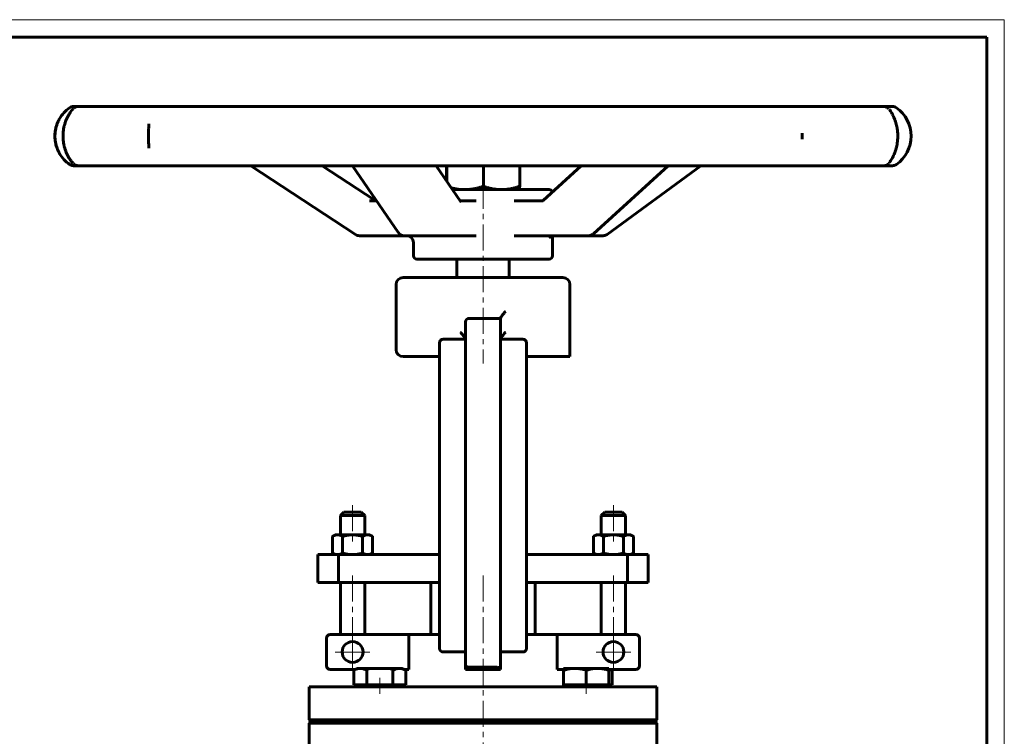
# Model space of a CAD drawing. Header units: millimetres. Extents: x 0 to 594, y 0 to 420.
# Tile 4 of 4: x 311 to 594, y 214 to 420. Entities that reach past the tile are written whole.
import ezdxf

# ---------------------------------------------------------------- set-up
doc = ezdxf.new("R2010")
doc.units = ezdxf.units.MM
for name, pattern in [('K5LT-1', [0]), ('K5LT_AXLED', [12, 7.5, -1.5, 1.5, -1.5]), ('K5LT_BASIC', [0]), ('K5LT_THIN', [0])]:
    doc.linetypes.add(name, pattern=pattern)
doc.layers.add('Системный слой (1)', color=251, linetype='Continuous', true_color=0x6c6c6c)

# ---------------------------------------------------------------- blocks, each defined once
blk = doc.blocks.new('U18')
at = {"layer": 'Системный слой (1)', "color": 143, "linetype": 'K5LT_BASIC', "lineweight": 60, "true_color": 0x33acca}
for p, q in [((406.49, 278.37), (403.99, 278.37)), ((408.99, 278.37), (406.49, 278.37))]:
    blk.add_line(p, q, dxfattribs=at)
blk = doc.blocks.new('U19')
at = {"layer": 'Системный слой (1)', "color": 143, "linetype": 'K5LT_BASIC', "lineweight": 60, "true_color": 0x33acca}
for p, q in [((455.91, 328), (455.98, 327.97)), ((455.98, 327.97), (456.04, 327.94)), ((456.04, 327.94), (456.1, 327.9))]:
    blk.add_line(p, q, dxfattribs=at)
blk = doc.blocks.new('U20')
at = {"layer": 'Системный слой (1)', "color": 143, "linetype": 'K5LT_BASIC', "lineweight": 60, "true_color": 0x33acca}
for p, q in [((465.37, 233.12), (467.22, 233.12)), ((480.22, 233.12), (488.02, 233.12))]:
    blk.add_line(p, q, dxfattribs=at)
blk = doc.blocks.new('U21')
at = {"layer": 'Системный слой (1)', "color": 143, "linetype": 'K5LT_BASIC', "lineweight": 60, "true_color": 0x33acca}
for p, q in [((400.02, 233.12), (407.3, 233.12)), ((421.34, 233.12), (422.67, 233.12))]:
    blk.add_line(p, q, dxfattribs=at)
blk = doc.blocks.new('U22')
at = {"layer": 'Системный слой (1)', "color": 143, "linetype": 'K5LT_BASIC', "lineweight": 60, "true_color": 0x33acca}
for p, q in [((431.93, 327.9), (431.96, 327.92)), ((431.96, 327.92), (431.99, 327.93)), ((431.99, 327.93), (432.02, 327.95))]:
    blk.add_line(p, q, dxfattribs=at)
blk = doc.blocks.new('U23')
at = {"layer": 'Системный слой (1)', "color": 143, "linetype": 'K5LT_BASIC', "lineweight": 60, "true_color": 0x33acca}
for p, q in [((481.54, 278.37), (479.04, 278.37)), ((484.04, 278.37), (481.54, 278.37))]:
    blk.add_line(p, q, dxfattribs=at)
blk = doc.blocks.new('U24')
at = {"layer": 'Системный слой (1)', "color": 143, "linetype": 'K5LT_BASIC', "lineweight": 60, "true_color": 0x33acca}
for start, end in [(125.3669, 150.1543), (209.8406, 234.6331)]:
    blk.add_arc((330.84, 386.52), 10, start, end, dxfattribs=at)
blk = doc.blocks.new('U25')
at = {"layer": 'Системный слой (1)', "color": 143, "linetype": 'K5LT_BASIC', "lineweight": 60, "true_color": 0x33acca}
for p, q in [((412.68, 368.19), (412.9, 368.06)), ((412.9, 368.06), (413.14, 367.97)), ((413.14, 367.97), (413.39, 367.9))]:
    blk.add_line(p, q, dxfattribs=at)
blk = doc.blocks.new('U26')
at = {"layer": 'Системный слой (1)', "color": 143, "linetype": 'K5LT_BASIC', "lineweight": 60, "true_color": 0x33acca}
for p, q in [((480.85, 233.04), (480.67, 233.12)), ((481.04, 232.95), (480.85, 233.04)), ((481.22, 232.84), (481.04, 232.95))]:
    blk.add_line(p, q, dxfattribs=at)
blk = doc.blocks.new('U27')
at = {"layer": 'Системный слой (1)', "color": 143, "linetype": 'K5LT_BASIC', "lineweight": 60, "true_color": 0x33acca}
for p, q in [((394.52, 218.12), (444.02, 218.12)), ((444.02, 218.12), (493.52, 218.12))]:
    blk.add_line(p, q, dxfattribs=at)
blk = doc.blocks.new('U29')
at = {"layer": 'Системный слой (1)', "color": 143, "linetype": 'K5LT_BASIC', "lineweight": 60, "true_color": 0x33acca}
for p, q in [((394.02, 217.62), (444.02, 217.62)), ((444.02, 217.62), (494.02, 217.62))]:
    blk.add_line(p, q, dxfattribs=at)
blk = doc.blocks.new('U30')
at = {"layer": 'Системный слой (1)', "color": 143, "linetype": 'K5LT_BASIC', "lineweight": 60, "true_color": 0x33acca}
for p, q in [((394.02, 228.12), (444.02, 228.12)), ((444.02, 228.12), (494.02, 228.12))]:
    blk.add_line(p, q, dxfattribs=at)
blk = doc.blocks.new('U31')
at = {"layer": 'Системный слой (1)', "color": 143, "linetype": 'K5LT_BASIC', "lineweight": 60, "true_color": 0x33acca}
for p, q in [((394.02, 218.62), (444.02, 218.62)), ((444.02, 218.62), (494.02, 218.62))]:
    blk.add_line(p, q, dxfattribs=at)
blk = doc.blocks.new('U32')
at = {"layer": 'Системный слой (1)', "color": 143, "linetype": 'K5LT_BASIC', "lineweight": 60, "true_color": 0x33acca}
for p, q in [((434.89, 371.67), (436.25, 371.36)), ((436.25, 371.36), (437.55, 371.18)), ((437.55, 371.18), (438.84, 371.12))]:
    blk.add_line(p, q, dxfattribs=at)
blk = doc.blocks.new('U33')
at = {"layer": 'Системный слой (1)', "color": 30, "linetype": 'K5LT_AXLED', "lineweight": 18, "true_color": 0xff8000}
for q in [(406.49, 243.12), (401.49, 238.12), (411.49, 238.12), (406.49, 233.12)]:
    blk.add_line((406.49, 238.12), q, dxfattribs=at)
blk = doc.blocks.new('U35')
at = {"layer": 'Системный слой (1)', "color": 30, "linetype": 'K5LT_AXLED', "lineweight": 18, "true_color": 0xff8000}
for q in [(481.54, 243.12), (476.54, 238.12), (486.54, 238.12), (481.54, 233.12)]:
    blk.add_line((481.54, 238.12), q, dxfattribs=at)
blk = doc.blocks.new('U37')
at = {"color": 7, "linetype": 'K5LT_THIN', "lineweight": 18, "true_color": 0xffffff}
for p, q in [((0, 420), (594, 420)), ((594, 420), (594, 0))]:
    blk.add_line(p, q, dxfattribs=at)
at = {"color": 143, "linetype": 'K5LT_BASIC', "lineweight": 60, "true_color": 0x33acca}
for p, q in [((20, 415), (589, 415)), ((589, 415), (589, 5))]:
    blk.add_line(p, q, dxfattribs=at)

msp = doc.modelspace()

# ---------------------------------------------------------------- linework, layer by layer
at = {"layer": 'Системный слой (1)', "color": 143, "linetype": 'K5LT_BASIC', "lineweight": 60, "true_color": 0x33acca}
for p, q in [((326.28, 395.045), (326.214, 395.045)), ((327.581, 395.045), (326.28, 395.045)), ((341.607, 395.045), (327.581, 395.045)), ((349.237, 395.045), (341.607, 395.045)), ((380.394, 395.045), (349.237, 395.045)), ((392.606, 395.045), (380.394, 395.045)), ((433.757, 395.045), (392.606, 395.045)), ((447.752, 395.045), (433.757, 395.045)), ((489.47, 395.045), (447.752, 395.045)), ((502.042, 395.045), (489.47, 395.045)), ((534.77, 395.045), (502.042, 395.045)), ((543.04, 395.045), (534.77, 395.045)), ((559.28, 395.045), (543.04, 395.045)), ((561.352, 395.045), (559.28, 395.045)), ((561.82, 395.045), (561.352, 395.045)), ((347.837, 390.015), (347.837, 389.941)), ((347.838, 383.116), (347.838, 383.028)), ((326.214, 377.998), (326.28, 377.998)), ((326.28, 377.998), (328.21, 377.998)), ((327.581, 377.998), (341.607, 377.998)), ((341.607, 377.998), (349.237, 377.998)), ((349.237, 377.998), (380.394, 377.998)), ((407.336, 358.202), (377.228, 377.998)), ((380.394, 377.998), (392.606, 377.998)), ((392.606, 377.998), (433.757, 377.998)), ((412.678, 368.191), (397.762, 377.998)), ((419.683, 358.741), (406.463, 377.998)), ((437.649, 367.651), (430.546, 377.998)), ((433.465, 377.998), (433.465, 373.745)), ((433.569, 377.998), (433.569, 373.594)), ((433.757, 377.998), (447.752, 377.998)), ((444.121, 377.998), (444.121, 372.062)), ((447.752, 377.998), (489.47, 377.998)), ((454.568, 377.998), (454.568, 372.062)), ((461.303, 367.997), (472.27, 377.998)), ((475.775, 358.395), (497.272, 377.998)), ((479.746, 358.26), (506.674, 377.998)), ((489.47, 377.998), (502.042, 377.998)), ((502.042, 377.998), (534.77, 377.998)), ((534.77, 377.998), (543.04, 377.998)), ((543.04, 377.998), (559.28, 377.998)), ((552.784, 377.998), (552.784, 377.998)), ((558.903, 377.998), (561.352, 377.998)), ((561.352, 377.998), (561.82, 377.998)), ((463.017, 371.125), (435.264, 371.125)), ((413.414, 367.873), (411.368, 367.873)), ((442.027, 367.873), (437.496, 367.873)), ((461.095, 367.873), (453.022, 367.873)), ((408.435, 357.873), (421.332, 357.873)), ((421.332, 357.873), (435.649, 357.873)), ((435.649, 357.873), (442.027, 357.873)), ((453.022, 357.873), (463.21, 357.873)), ((463.21, 357.873), (474.427, 357.873)), ((464.017, 352.125), (464.017, 357.853)), ((474.427, 357.873), (478.563, 357.873)), ((424.017, 352.125), (424.017, 355.873)), ((425.017, 351.125), (463.017, 351.125)), ((436.517, 345.836), (436.517, 351.125)), ((451.517, 345.836), (451.517, 351.125)), ((467.017, 345.836), (421.017, 345.836)), ((419.017, 325.086), (419.017, 343.836)), ((469.017, 323.086), (469.017, 343.836)), ((439.017, 333.086), (439.017, 325.779)), ((449.017, 334.086), (440.017, 334.086)), ((449.017, 334.086), (449.017, 334.137)), ((449.017, 334.086), (449.017, 326.217)), ((431.517, 327.086), (431.517, 323.152)), ((439.017, 328.086), (432.517, 328.086)), ((439.017, 325.779), (439.017, 239.703)), ((455.517, 328.086), (449.017, 328.086)), ((449.017, 326.217), (449.017, 239.209)), ((456.517, 323.152), (456.517, 327.086)), ((456.517, 324.086), (456.517, 327.086)), ((421.017, 323.086), (429.517, 323.086)), ((429.517, 323.086), (431.517, 323.086)), ((431.517, 323.152), (431.517, 242.667)), ((456.517, 242.667), (456.517, 323.152)), ((456.517, 323.086), (457.283, 323.087)), ((456.517, 318.287), (456.517, 323.086)), ((469.017, 323.086), (457.283, 323.087)), ((403.989, 278.375), (402.989, 277.375)), ((408.989, 278.375), (409.989, 277.375)), ((479.045, 278.375), (478.045, 277.375)), ((484.045, 278.375), (485.045, 277.375)), ((402.989, 277.375), (406.489, 277.375)), ((402.989, 271.825), (402.989, 277.375)), ((406.489, 277.375), (409.989, 277.375)), ((409.989, 271.825), (409.989, 277.375)), ((478.045, 271.825), (478.045, 277.375)), ((478.045, 277.375), (481.545, 277.375)), ((481.545, 277.375), (485.045, 277.375)), ((485.045, 271.825), (485.045, 277.375)), ((401.489, 271.825), (400.715, 271.378)), ((400.715, 271.378), (400.715, 266.571)), ((401.489, 271.825), (402.158, 271.825)), ((402.158, 271.825), (406.489, 271.825)), ((403.602, 271.378), (403.602, 266.571)), ((406.489, 271.825), (410.819, 271.825)), ((409.375, 271.378), (409.375, 266.571)), ((410.819, 271.825), (411.489, 271.825)), ((411.489, 271.825), (412.262, 271.378)), ((412.262, 271.378), (412.262, 266.571)), ((476.545, 271.825), (475.771, 271.378)), ((475.771, 271.378), (475.771, 266.571)), ((476.545, 271.825), (477.214, 271.825)), ((477.214, 271.825), (481.545, 271.825)), ((478.658, 271.378), (478.658, 266.571)), ((481.545, 271.825), (485.875, 271.825)), ((484.431, 271.378), (484.431, 266.571)), ((485.875, 271.825), (486.545, 271.825)), ((486.545, 271.825), (487.318, 271.378)), ((487.318, 271.378), (487.318, 266.571)), ((401.489, 266.125), (400.715, 266.571)), ((411.489, 266.125), (412.262, 266.571)), ((476.545, 266.125), (475.771, 266.571)), ((486.545, 266.125), (487.318, 266.571)), ((396.489, 266.125), (402.442, 266.125)), ((396.489, 258.125), (396.489, 266.125)), ((402.442, 266.125), (431.517, 266.125)), ((402.442, 258.125), (402.442, 266.125)), ((456.517, 266.125), (485.591, 266.125)), ((485.591, 266.125), (491.545, 266.125)), ((485.591, 258.125), (485.591, 266.125)), ((491.545, 258.125), (491.545, 266.125)), ((396.489, 258.125), (402.442, 258.125)), ((402.442, 258.125), (431.517, 258.125)), ((402.989, 243.125), (402.989, 258.125)), ((409.989, 243.125), (409.989, 258.125)), ((429.017, 243.125), (429.017, 258.125)), ((456.517, 258.125), (485.591, 258.125)), ((459.017, 243.125), (459.017, 258.125)), ((478.045, 243.125), (478.045, 258.125)), ((485.045, 243.125), (485.045, 258.125)), ((485.591, 258.125), (491.545, 258.125)), ((399.017, 242.125), (399.017, 234.125)), ((422.668, 243.125), (400.017, 243.125)), ((422.668, 243.125), (431.517, 243.125)), ((422.668, 243.125), (422.668, 233.125)), ((431.517, 242.667), (431.517, 239.125)), ((456.517, 243.125), (465.365, 243.125)), ((456.517, 239.125), (456.517, 242.667)), ((488.017, 243.125), (465.365, 243.125)), ((465.365, 233.125), (465.365, 243.125)), ((489.017, 234.125), (489.017, 242.125)), ((432.517, 238.125), (439.017, 238.125)), ((439.017, 239.703), (439.017, 234.336)), ((449.017, 239.209), (449.017, 233.241)), ((449.017, 238.125), (455.517, 238.125)), ((406.813, 232.844), (407.818, 233.425)), ((406.813, 228.725), (406.813, 232.844)), ((408.689, 233.425), (407.818, 233.425)), ((414.318, 233.425), (408.689, 233.425)), ((410.565, 228.725), (410.565, 232.844)), ((419.947, 233.425), (414.318, 233.425)), ((418.071, 228.725), (418.071, 232.844)), ((420.818, 233.425), (419.947, 233.425)), ((421.824, 232.844), (420.818, 233.425)), ((421.824, 228.725), (421.824, 232.844)), ((439.017, 234.336), (439.017, 233.125)), ((439.017, 233.125), (440.017, 233.125)), ((448.017, 233.714), (440.017, 233.714)), ((448.017, 233.125), (440.017, 233.125)), ((449.017, 233.125), (448.017, 233.125)), ((449.017, 233.125), (449.017, 233.241)), ((467.215, 232.844), (467.215, 233.425)), ((470.465, 233.425), (467.215, 233.425)), ((467.215, 228.725), (467.215, 232.844)), ((476.965, 233.425), (470.465, 233.425)), ((473.715, 228.725), (473.715, 232.844)), ((480.215, 233.425), (476.965, 233.425)), ((480.215, 233.425), (480.215, 232.844)), ((480.215, 228.725), (480.215, 232.844)), ((481.221, 232.844), (480.735, 233.125)), ((481.221, 228.725), (481.221, 232.844)), ((394.017, 218.625), (394.017, 228.125)), ((408.689, 228.725), (406.813, 228.725)), ((407.818, 228.125), (407.818, 228.725)), ((410.565, 228.725), (408.689, 228.725)), ((414.318, 228.725), (410.565, 228.725)), ((418.071, 228.725), (414.318, 228.725)), ((419.947, 228.725), (418.071, 228.725)), ((421.824, 228.725), (419.947, 228.725)), ((420.818, 228.125), (420.818, 228.725)), ((467.215, 228.125), (467.215, 228.725)), ((470.465, 228.725), (467.215, 228.725)), ((473.715, 228.725), (470.465, 228.725)), ((476.965, 228.725), (473.715, 228.725)), ((480.215, 228.725), (476.965, 228.725)), ((480.215, 228.125), (480.215, 228.725)), ((481.221, 228.725), (480.215, 228.725)), ((494.017, 218.625), (494.017, 228.125)), ((394.517, 218.125), (394.017, 218.625)), ((493.517, 218.125), (494.017, 218.625)), ((394.017, 217.625), (394.517, 218.125)), ((394.017, 208.125), (394.017, 217.625)), ((494.017, 217.625), (493.517, 218.125)), ((494.017, 208.125), (494.017, 217.625))]:
    msp.add_line(p, q, dxfattribs=at)
at = {"layer": 'Системный слой (1)', "color": 30, "linetype": 'K5LT_AXLED', "lineweight": 18, "true_color": 0xff8000}
for p, q in [((444.017, 373.125), (444.017, 321.086)), ((406.489, 280.375), (406.489, 269.825)), ((481.545, 280.375), (481.545, 269.825)), ((406.489, 260.125), (406.489, 233.125)), ((444.017, 260.125), (444.017, 190.625)), ((481.545, 260.125), (481.545, 233.125)), ((414.318, 226.125), (414.318, 230.725)), ((473.715, 226.125), (473.715, 230.725))]:
    msp.add_line(p, q, dxfattribs=at)
at = {"layer": 'Системный слой (1)', "color": 143, "linetype": 'K5LT_BASIC', "lineweight": 60, "true_color": 0x33acca}
for centre in [(406.489, 238.125), (481.545, 238.125)]:
    msp.add_circle(centre, 3, dxfattribs=at)
for centre, radius, start, end in [((326.214, 393.045), 2, 90, 125.36693), ((327.581, 393.045), 2, 90, 132.55609), ((559.28, 393.045), 2, 43.5477, 90), ((561.82, 393.045), 2, 54.63307, 90), ((557.189, 386.522), 10, 305.36693, 54.63307), ((326.214, 379.998), 2, 234.63307, 270), ((327.581, 379.998), 2, 227.44391, 270), ((559.28, 379.998), 2, 270, 316.4523), ((561.82, 379.998), 2, 270, 305.36693), ((463.017, 370.125), 1, 17.7117, 90), ((408.435, 359.873), 2, 236.65884, 270), ((421.332, 359.873), 2, 214.46496, 270), ((422.017, 355.873), 2, 0, 90), ((474.427, 359.873), 2, 270, 312.35432), ((478.563, 359.873), 2, 270, 306.24639), ((425.017, 352.125), 1, 180, 270), ((463.017, 352.125), 1, 270, 0), ((421.017, 343.836), 2, 90, 180), ((467.017, 343.836), 2, 0, 90), ((440.017, 333.086), 1, 90, 180), ((432.517, 327.086), 1, 90, 180), ((432.517, 327.086), 1, 90, 125.79378), ((455.517, 327.086), 1, 0, 90), ((455.517, 327.086), 1, 54.67193, 90), ((421.017, 325.086), 2, 180, 270), ((400.017, 242.125), 1, 90, 180), ((488.017, 242.125), 1, 0, 90), ((432.517, 239.125), 1, 180, 270), ((455.517, 239.125), 1, 270, 0), ((400.017, 234.125), 1, 180, 270), ((488.017, 234.125), 1, 270, 0)]:
    msp.add_arc(centre, radius, start, end, dxfattribs=at)
for centre, major_axis, ratio, start_param, end_param in [((326.28, 379.998), (0, -2), 0.9994346, 5.6659159, 6.2831853), ((408.435, 359.873), (-1.099, -1.671), 0.1240992, 6.2831432, 6.2831853), ((421.332, 359.873), (1.649, 1.132), 0.7501849, 3.1415304, 3.1415927), ((464.239, 355.873), (0, -2), 0.9192111, 3.1415927, 3.1419869), ((474.427, 359.873), (-1.348, 1.478), 0.5877389, 3.1415377, 3.1415927), ((478.563, 359.873), (1.182, -1.613), 0.3869422, 0, 0.0000208)]:
    msp.add_ellipse(centre, major_axis=major_axis, ratio=ratio, start_param=start_param, end_param=end_param, dxfattribs=at)
for points, knots in [([(326.095, 378.664), (326.009, 378.761), (325.915, 378.87), (325.666, 379.173), (325.506, 379.378), (325.197, 379.813), (325.048, 380.036), (324.757, 380.515), (324.614, 380.768), (324.348, 381.291), (324.225, 381.558), (324.001, 382.099), (323.899, 382.371), (323.711, 382.941), (323.624, 383.239), (323.473, 383.845), (323.408, 384.154), (323.305, 384.764), (323.266, 385.064), (323.21, 385.673), (323.193, 385.983), (323.182, 386.613), (323.188, 386.933), (323.223, 387.565), (323.252, 387.878), (323.333, 388.48), (323.383, 388.768), (323.505, 389.347), (323.578, 389.637), (323.744, 390.214), (323.838, 390.498), (324.04, 391.047), (324.149, 391.311), (324.379, 391.816), (324.499, 392.056), (324.756, 392.528), (324.892, 392.757), (325.171, 393.193), (325.313, 393.398), (325.595, 393.781), (325.736, 393.958), (325.947, 394.21), (326.024, 394.299), (326.094, 394.378), (326.095, 394.379), (326.095, 394.379)], [0, 0, 0, 0, 1.1069063, 1.1069063, 2.7210189, 2.7210189, 4.1333321, 4.1333321, 5.4773457, 5.4773457, 6.7153343, 6.7153343, 7.8485557, 7.8485557, 8.997309, 8.997309, 10.1247529, 10.1247529, 11.1773866, 11.1773866, 12.2387188, 12.2387188, 13.3321894, 13.3321894, 14.4166159, 14.4166159, 15.447121, 15.447121, 16.5321489, 16.5321489, 17.6735281, 17.6735281, 18.8270803, 18.8270803, 19.9950857, 19.9950857, 21.2710227, 21.2710227, 22.6361958, 22.6361958, 24.0825481, 24.0825481, 24.9935864, 24.9935864, 24.9997436, 24.9997436, 24.9997436, 24.9997436]), ([(560.92, 394.182), (560.984, 394.089), (561.056, 393.983), (561.219, 393.738), (561.312, 393.595), (561.435, 393.396), (561.462, 393.351), (561.56, 393.187), (561.632, 393.064), (561.727, 392.893), (561.748, 392.855), (561.791, 392.777), (561.812, 392.738), (561.877, 392.617), (561.92, 392.534), (562.049, 392.277), (562.136, 392.096), (562.331, 391.658), (562.438, 391.395), (562.633, 390.863), (562.722, 390.596), (562.877, 390.069), (562.945, 389.812), (563.076, 389.252), (563.136, 388.948), (563.232, 388.347), (563.269, 388.05), (563.323, 387.45), (563.34, 387.15), (563.355, 386.532), (563.352, 386.216), (563.324, 385.59), (563.3, 385.28), (563.232, 384.684), (563.189, 384.398), (563.09, 383.852), (563.034, 383.593), (562.9, 383.047), (562.82, 382.766), (562.647, 382.218), (562.554, 381.953), (562.359, 381.451), (562.257, 381.214), (562.041, 380.745), (561.926, 380.517), (561.693, 380.084), (561.576, 379.881), (561.351, 379.509), (561.242, 379.339), (561.096, 379.12), (561.051, 379.053), (560.981, 378.95), (560.954, 378.911), (560.926, 378.871), (560.923, 378.866), (560.92, 378.861)], [0, 0, 0, 0, 1.1373754, 1.1373754, 2.2747509, 2.2747509, 2.5953785, 2.5953785, 3.4079406, 3.4079406, 3.6388655, 3.6388655, 3.8697904, 3.8697904, 4.3316401, 4.3316401, 5.2553396, 5.2553396, 6.4477846, 6.4477846, 7.5370941, 7.5370941, 8.5142829, 8.5142829, 9.5999679, 9.5999679, 10.621099, 10.621099, 11.6367764, 11.6367764, 12.6921309, 12.6921309, 13.7388632, 13.7388632, 14.7327002, 14.7327002, 15.6756071, 15.6756071, 16.7663129, 16.7663129, 17.8779242, 17.8779242, 18.9861306, 18.9861306, 20.2003588, 20.2003588, 21.4970016, 21.4970016, 22.8319639, 22.8319639, 23.4881717, 23.4881717, 23.9376787, 23.9376787, 23.9997499, 23.9997499, 23.9997499, 23.9997499]), ([(322.17, 391.498), (322.138, 391.443), (322.107, 391.387), (322.067, 391.314), (322.059, 391.299), (321.951, 391.099), (321.856, 390.907), (321.674, 390.51), (321.589, 390.306), (321.432, 389.893), (321.36, 389.685), (321.239, 389.295), (321.189, 389.114), (321.088, 388.706), (321.04, 388.478), (320.892, 387.626), (320.844, 386.982), (320.859, 386.069), (320.874, 385.797), (320.923, 385.28), (320.956, 385.036), (321.041, 384.542), (321.095, 384.293), (321.216, 383.818), (321.282, 383.593), (321.43, 383.146), (321.512, 382.925), (321.691, 382.491), (321.787, 382.278), (321.905, 382.039), (321.922, 382.005), (321.976, 381.9), (322.012, 381.83), (322.089, 381.688), (322.129, 381.616), (322.17, 381.545)], [-7.24256883, -7.24256883, -7.24256883, -7.24256883, -7.22417232, -7.22417232, -7.21923463, -7.21923463, -7.16011842, -7.16011842, -7.10137168, -7.10137168, -7.04471529, -7.04471529, -6.99753745, -6.99753745, -6.94003152, -6.94003152, -6.78612716, -6.78612716, -6.72071775, -6.72071775, -6.66096791, -6.66096791, -6.5981171, -6.5981171, -6.53876644, -6.53876644, -6.47760989, -6.47760989, -6.41466323, -6.41466323, -6.40413386, -6.40413386, -6.38199197, -6.38199197, -6.35858631, -6.35858631, -6.35858631, -6.35858631]), ([(321.888, 390.968), (321.795, 390.778), (321.706, 390.582), (321.497, 390.079), (321.384, 389.766), (321.19, 389.132), (321.109, 388.811), (320.983, 388.18), (320.937, 387.869), (320.873, 387.234), (320.855, 386.91), (320.851, 386.255), (320.864, 385.923), (320.922, 385.27), (320.966, 384.95), (321.084, 384.334), (321.155, 384.036), (321.265, 383.657), (321.292, 383.569), (321.356, 383.369), (321.394, 383.257), (321.454, 383.088), (321.475, 383.031), (321.508, 382.945), (321.519, 382.915), (321.536, 382.871), (321.542, 382.856), (321.554, 382.826), (321.56, 382.81), (321.571, 382.782), (321.577, 382.769), (321.588, 382.742), (321.593, 382.728), (321.611, 382.686), (321.622, 382.659), (321.656, 382.577), (321.68, 382.523), (321.751, 382.361), (321.8, 382.255), (321.861, 382.129), (321.872, 382.107), (321.883, 382.085)], [0.3132664, 0.3132664, 0.3132664, 0.3132664, 2.1928648, 2.1928648, 5.0085025, 5.0085025, 7.7344889, 7.7344889, 10.2870534, 10.2870534, 12.8950837, 12.8950837, 15.5758351, 15.5758351, 18.1901968, 18.1901968, 20.7171122, 20.7171122, 21.4853645, 21.4853645, 22.4863709, 22.4863709, 23.0057027, 23.0057027, 23.2751371, 23.2751371, 23.4149222, 23.4149222, 23.5547073, 23.5547073, 23.6760112, 23.6760112, 23.8066454, 23.8066454, 24.0641816, 24.0641816, 24.577388, 24.577388, 25.6000687, 25.6000687, 25.817608, 25.817608, 25.817608, 25.817608]), ([(347.838, 383.116), (347.837, 383.327), (347.835, 383.55), (347.83, 383.905), (347.828, 384.03), (347.822, 384.399), (347.818, 384.651), (347.811, 385.156), (347.808, 385.41), (347.804, 385.927), (347.803, 386.191), (347.802, 386.726), (347.803, 386.998), (347.806, 387.501), (347.808, 387.733), (347.814, 388.207), (347.818, 388.45), (347.824, 388.832), (347.826, 388.976), (347.83, 389.229), (347.832, 389.339), (347.833, 389.471), (347.834, 389.495), (347.834, 389.532), (347.834, 389.544), (347.835, 389.569), (347.835, 389.581), (347.835, 389.617), (347.835, 389.642), (347.836, 389.713), (347.836, 389.76), (347.837, 389.852), (347.837, 389.897), (347.837, 389.941)], [0, 0, 0, 0, 2.6350547, 2.6350547, 3.9947592, 3.9947592, 6.6311896, 6.6311896, 9.1601347, 9.1601347, 11.7483502, 11.7483502, 14.4015142, 14.4015142, 16.7067716, 16.7067716, 19.2113234, 19.2113234, 20.7761115, 20.7761115, 22.0199428, 22.0199428, 22.3011611, 22.3011611, 22.4484861, 22.4484861, 22.5912771, 22.5912771, 22.8768591, 22.8768591, 23.4457561, 23.4457561, 24, 24, 24, 24]), ([(437.649, 367.651), (437.651, 367.648), (437.653, 367.645), (437.657, 367.64), (437.659, 367.637), (437.662, 367.633), (437.663, 367.632), (437.665, 367.629), (437.666, 367.628), (437.667, 367.627), (437.667, 367.627), (437.667, 367.627)], [0, 0, 0, 0, 1.4859477, 1.4859477, 3.0859477, 3.0859477, 4.6859477, 4.6859477, 6.2859477, 6.2859477, 8, 8, 8, 8]), ([(461.303, 367.997), (461.279, 367.975), (461.256, 367.957), (461.216, 367.927), (461.198, 367.916), (461.168, 367.898), (461.155, 367.892), (461.14, 367.885), (461.136, 367.884), (461.129, 367.881), (461.126, 367.88), (461.12, 367.878), (461.117, 367.877), (461.109, 367.875), (461.105, 367.874), (461.1, 367.873), (461.098, 367.873), (461.096, 367.873), (461.096, 367.873), (461.095, 367.873)], [0, 0, 0, 0, 2.6351758, 2.6351758, 5.2094474, 5.2094474, 7.7297076, 7.7297076, 8.9380511, 8.9380511, 9.7880383, 9.7880383, 11.1100556, 11.1100556, 13.554022, 13.554022, 15.9830299, 15.9830299, 17, 17, 17, 17]), ([(463.281, 357.432), (463.275, 357.421), (463.272, 357.416), (463.275, 357.421), (463.277, 357.424), (463.286, 357.437), (463.298, 357.454), (463.335, 357.498), (463.359, 357.524), (463.407, 357.567), (463.425, 357.583), (463.481, 357.627), (463.522, 357.656), (463.615, 357.712), (463.665, 357.738), (463.772, 357.785), (463.829, 357.806), (463.929, 357.835), (463.973, 357.844), (464.032, 357.856), (464.048, 357.858), (464.11, 357.867), (464.156, 357.871), (464.214, 357.873), (464.226, 357.873), (464.239, 357.873)], [0, 0, 0, 0, 1.4734208, 1.4734208, 2.012319, 2.012319, 3.4103768, 3.4103768, 4.7646866, 4.7646866, 5.4909954, 5.4909954, 6.8063485, 6.8063485, 8.1125579, 8.1125579, 9.4143609, 9.4143609, 10.367507, 10.367507, 10.706663, 10.706663, 11.7169735, 11.7169735, 11.995028, 11.995028, 11.995028, 11.995028]), ([(450.498, 336.086), (450.496, 336.084), (450.494, 336.082), (450.275, 335.846), (450.066, 335.61), (449.695, 335.171), (449.527, 334.963), (449.266, 334.613), (449.163, 334.464), (449.046, 334.254), (449.017, 334.182), (449.017, 334.137)], [-0.32868699, -0.32868699, -0.32868699, -0.32868699, -0.32781947, -0.32781947, -0.23131945, -0.23131945, -0.14028032, -0.14028032, -0.06092434, -0.06092434, 0, 0, 0, 0]), ([(437.535, 330.086), (437.537, 330.084), (437.539, 330.082), (437.82, 329.779), (438.088, 329.474), (438.485, 328.989), (438.635, 328.795), (438.84, 328.505), (438.911, 328.395), (438.995, 328.234), (439.017, 328.175), (439.017, 328.137)], [-0.00084044, -0.00084044, -0.00084044, -0.00084044, 0, 0, 0.12528542, 0.12528542, 0.21450101, 0.21450101, 0.27810935, 0.27810935, 0.33064158, 0.33064158, 0.33064158, 0.33064158]), ([(450.498, 330.086), (450.496, 330.084), (450.494, 330.082), (450.148, 329.709), (449.833, 329.344), (449.393, 328.79), (449.245, 328.587), (449.075, 328.314), (449.028, 328.219), (449.017, 328.151), (449.017, 328.144), (449.017, 328.137)], [-0.73688517, -0.73688517, -0.73688517, -0.73688517, -0.73616884, -0.73616884, -0.60978915, -0.60978915, -0.51469701, -0.51469701, -0.44404652, -0.44404652, -0.43502814, -0.43502814, -0.43502814, -0.43502814]), ([(408.689, 233.425), (408.574, 233.425), (408.352, 233.411), (408.013, 233.351), (407.719, 233.265), (407.314, 233.112), (407.027, 232.968), (406.813, 232.844)], [0, 0, 0, 0, 1.4474022, 2.7997206, 4.2800738, 5.188369, 8, 8, 8, 8]), ([(410.565, 232.844), (410.432, 232.921), (410.216, 233.036), (409.911, 233.171), (409.673, 233.259), (409.428, 233.332), (409.165, 233.389), (408.912, 233.419), (408.749, 233.425), (408.689, 233.425)], [0, 0, 0, 0, 2.192924, 3.5182583, 4.9042648, 6.009799, 7.4227334, 9.0585836, 10, 10, 10, 10]), ([(419.947, 233.425), (419.832, 233.425), (419.61, 233.411), (419.272, 233.351), (418.978, 233.265), (418.572, 233.112), (418.285, 232.968), (418.071, 232.844)], [0, 0, 0, 0, 1.4474022, 2.7997206, 4.2800738, 5.188369, 8, 8, 8, 8]), ([(421.824, 232.844), (421.69, 232.921), (421.474, 233.036), (421.17, 233.171), (420.931, 233.259), (420.686, 233.332), (420.424, 233.389), (420.171, 233.419), (420.007, 233.425), (419.947, 233.425)], [0, 0, 0, 0, 2.192924, 3.5182583, 4.9042648, 6.009799, 7.4227334, 9.0585836, 10, 10, 10, 10]), ([(439.017, 234.336), (439.017, 234.335), (439.017, 234.334), (439.017, 234.279), (439.028, 234.226), (439.071, 234.123), (439.103, 234.073), (439.206, 233.96), (439.287, 233.899), (439.477, 233.806), (439.578, 233.771), (439.794, 233.725), (439.904, 233.714), (440.017, 233.714)], [-0.34381852, -0.34381852, -0.34381852, -0.34381852, -0.34328837, -0.34328837, -0.31329568, -0.31329568, -0.28391239, -0.28391239, -0.24183209, -0.24183209, -0.20551155, -0.20551155, -0.17164419, -0.17164419, -0.17164419, -0.17164419]), ([(448.017, 233.714), (448.142, 233.714), (448.274, 233.701), (448.515, 233.65), (448.624, 233.613), (448.804, 233.527), (448.885, 233.472), (448.991, 233.356), (449.017, 233.296), (449.017, 233.241)], [0, 0, 0, 0, 0.03760534, 0.03760534, 0.07521067, 0.07521067, 0.11690117, 0.11690117, 0.15859168, 0.15859168, 0.15859168, 0.15859168]), ([(470.465, 233.425), (470.266, 233.425), (469.881, 233.411), (469.295, 233.351), (468.786, 233.265), (468.278, 233.155), (467.779, 233.024), (467.406, 232.908), (467.215, 232.844)], [0, 0, 0, 0, 1.6283275, 3.1496857, 4.815083, 5.8369152, 7.3769881, 9, 9, 9, 9]), ([(473.715, 232.844), (473.483, 232.921), (473.109, 233.036), (472.583, 233.171), (472.17, 233.259), (471.745, 233.332), (471.29, 233.389), (470.852, 233.419), (470.569, 233.425), (470.465, 233.425)], [0, 0, 0, 0, 2.192924, 3.5182583, 4.9042648, 6.009799, 7.4227334, 9.0585836, 10, 10, 10, 10]), ([(476.965, 233.425), (476.766, 233.425), (476.381, 233.411), (475.795, 233.351), (475.286, 233.265), (474.778, 233.155), (474.279, 233.024), (473.906, 232.908), (473.715, 232.844)], [0, 0, 0, 0, 1.6283275, 3.1496857, 4.815083, 5.8369152, 7.3769881, 9, 9, 9, 9]), ([(480.215, 232.844), (479.983, 232.921), (479.609, 233.036), (479.083, 233.171), (478.67, 233.259), (478.245, 233.332), (477.79, 233.389), (477.352, 233.419), (477.069, 233.425), (476.965, 233.425)], [0, 0, 0, 0, 2.192924, 3.5182583, 4.9042648, 6.009799, 7.4227334, 9.0585836, 10, 10, 10, 10])]:
    msp.add_open_spline(points, degree=3, knots=knots, dxfattribs=at)
msp.add_open_spline([(535.861, 385.683), (535.86, 386.241), (535.861, 386.812), (535.861, 387.369)], degree=3, dxfattribs=at)
for points, weights in [([(438.845, 371.125), (441.293, 371.125), (444.121, 372.062)], [1, 1.0379548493, 1]), ([(444.121, 372.062), (446.92, 371.125), (449.344, 371.125)], [1, 1.0379548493, 1]), ([(449.344, 371.125), (451.769, 371.125), (454.568, 372.062)], [1, 1.0379548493, 1]), ([(454.568, 372.062), (454.541, 371.139), (454.517, 371.125)], [1, 1.03736892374, 1.00115376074]), ([(402.158, 271.825), (401.489, 271.825), (400.715, 271.378)], [1, 1.0379548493, 1]), ([(403.602, 271.378), (402.828, 271.825), (402.158, 271.825)], [1, 1.0379548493, 1]), ([(406.489, 271.825), (405.149, 271.825), (403.602, 271.378)], [1, 1.0379548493, 1]), ([(409.375, 271.378), (407.828, 271.825), (406.489, 271.825)], [1, 1.0379548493, 1]), ([(410.819, 271.825), (410.149, 271.825), (409.375, 271.378)], [1, 1.0379548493, 1]), ([(412.262, 271.378), (411.489, 271.825), (410.819, 271.825)], [1, 1.0379548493, 1]), ([(477.214, 271.825), (476.545, 271.825), (475.771, 271.378)], [1, 1.0379548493, 1]), ([(478.658, 271.378), (477.884, 271.825), (477.214, 271.825)], [1, 1.0379548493, 1]), ([(481.545, 271.825), (480.205, 271.825), (478.658, 271.378)], [1, 1.0379548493, 1]), ([(484.431, 271.378), (482.884, 271.825), (481.545, 271.825)], [1, 1.0379548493, 1]), ([(485.875, 271.825), (485.205, 271.825), (484.431, 271.378)], [1, 1.0379548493, 1]), ([(487.318, 271.378), (486.545, 271.825), (485.875, 271.825)], [1, 1.0379548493, 1]), ([(400.715, 266.571), (401.489, 266.125), (402.158, 266.125)], [1, 1.0379548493, 1]), ([(402.158, 266.125), (402.828, 266.125), (403.602, 266.571)], [1, 1.0379548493, 1]), ([(403.602, 266.571), (405.149, 266.125), (406.489, 266.125)], [1, 1.0379548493, 1]), ([(406.489, 266.125), (407.828, 266.125), (409.375, 266.571)], [1, 1.0379548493, 1]), ([(409.375, 266.571), (410.149, 266.125), (410.819, 266.125)], [1, 1.0379548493, 1]), ([(410.819, 266.125), (411.489, 266.125), (412.262, 266.571)], [1, 1.0379548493, 1]), ([(475.771, 266.571), (476.545, 266.125), (477.214, 266.125)], [1, 1.0379548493, 1]), ([(477.214, 266.125), (477.884, 266.125), (478.658, 266.571)], [1, 1.0379548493, 1]), ([(478.658, 266.571), (480.205, 266.125), (481.545, 266.125)], [1, 1.0379548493, 1]), ([(481.545, 266.125), (482.884, 266.125), (484.431, 266.571)], [1, 1.0379548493, 1]), ([(484.431, 266.571), (485.205, 266.125), (485.875, 266.125)], [1, 1.0379548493, 1]), ([(485.875, 266.125), (486.545, 266.125), (487.318, 266.571)], [1, 1.0379548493, 1])]:
    msp.add_rational_spline(points, weights, degree=2, dxfattribs=at)
at = {"layer": 'Системный слой (1)', "color": 7, "linetype": 'K5LT-1'}
for points, knots in [([(414.318, 233.425), (414.213, 233.425), (414.004, 233.422), (413.688, 233.408), (413.374, 233.387), (412.982, 233.349), (412.512, 233.286), (411.885, 233.176), (411.235, 233.029), (410.77, 232.903), (410.565, 232.844)], [0, 0, 0, 0, 1.8184641, 3.6369281, 5.4553922, 7.2738563, 10.4656914, 13.6575265, 18.3042162, 22, 22, 22, 22]), ([(418.071, 232.844), (417.991, 232.867), (417.784, 232.925), (417.384, 233.031), (416.827, 233.16), (416.244, 233.268), (415.7, 233.344), (415.317, 233.382), (415.01, 233.404), (414.779, 233.416), (414.549, 233.423), (414.395, 233.425), (414.318, 233.425)], [0, 0, 0, 0, 1.432862, 3.7254411, 7.1643098, 11.3382807, 14.0037105, 16.6691403, 18.0018553, 19.3345702, 20.6672851, 22, 22, 22, 22])]:
    msp.add_open_spline(points, degree=3, knots=knots, dxfattribs=at)

# ---------------------------------------------------------------- block references
msp.add_blockref('U37', (0, 0))
at = {"layer": 'Системный слой (1)'}
for name in ['U24', 'U32', 'U25', 'U22', 'U19', 'U18', 'U23', 'U33', 'U35', 'U21', 'U20', 'U26', 'U30', 'U31', 'U29', 'U27']:
    msp.add_blockref(name, (0, 0), dxfattribs=at)

doc.saveas('drawing.dxf')
